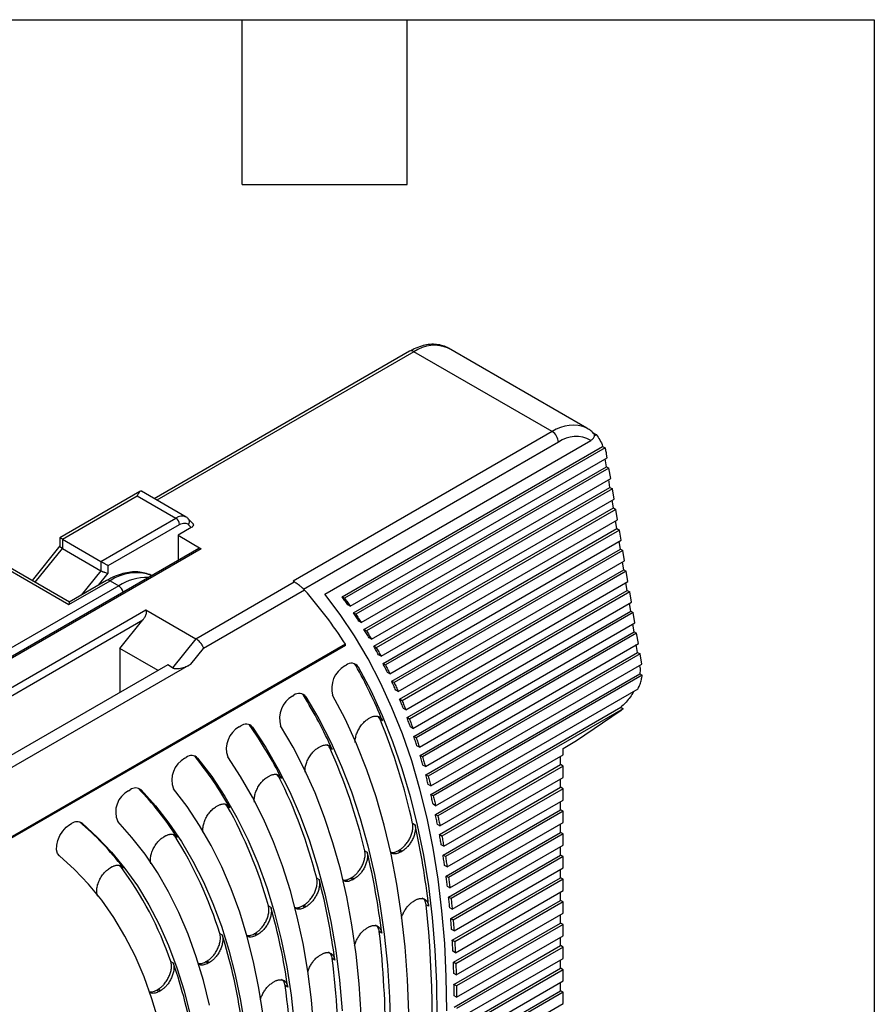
# Model space of a CAD drawing. Header units: millimetres. Extents: x 8 to 341, y 8 to 262.
# Tile 16 of 16: x 292 to 341, y 205 to 262. Entities that reach past the tile are written whole.
import ezdxf

# ---------------------------------------------------------------- set-up
doc = ezdxf.new("R2010")
doc.units = ezdxf.units.MM
doc.header["$LTSCALE"] = 1.25
doc.layers.add('TEXT', color=140, linetype='Continuous', lineweight=25)

msp = doc.modelspace()

# ---------------------------------------------------------------- linework, layer by layer
for p, q in [((324.712, 238.346), (316.721, 242.959)), ((314.472, 242.786), (299.726, 234.273)), ((314.722, 242.761), (299.872, 234.189)), ((322.712, 238.148), (314.722, 242.761)), ((322.712, 238.148), (307.741, 229.506)), ((325.026, 238.096), (325.238, 237.974)), ((325.151, 237.924), (325.238, 237.974)), ((323.065, 237.536), (308.337, 229.033)), ((309.571, 228.766), (324.931, 237.633)), ((310.572, 228.609), (325.622, 237.297)), ((325.764, 237.216), (310.714, 228.527)), ((325.622, 237.297), (325.764, 237.216)), ((311.046, 228.066), (325.888, 236.634)), ((325.846, 236.12), (325.771, 236.567)), ((325.888, 236.634), (325.851, 236.853)), ((311.225, 227.68), (325.846, 236.12)), ((325.987, 236.038), (311.367, 227.598)), ((325.846, 236.12), (325.987, 236.038)), ((326.087, 235.443), (325.987, 236.038)), ((311.678, 227.124), (326.087, 235.443)), ((311.837, 226.726), (326.045, 234.929)), ((326.045, 234.929), (325.971, 235.375)), ((326.045, 234.929), (326.187, 234.847)), ((298.895, 234.692), (294.269, 232.021)), ((294.415, 231.937), (298.743, 234.435)), ((298.743, 234.435), (300.97, 233.149)), ((301.57, 233.209), (298.986, 234.7)), ((326.187, 234.847), (311.978, 226.645)), ((326.287, 234.251), (326.187, 234.847)), ((312.269, 226.159), (326.287, 234.251)), ((312.408, 225.749), (326.245, 233.737)), ((326.245, 233.737), (326.17, 234.184)), ((326.245, 233.737), (326.386, 233.656)), ((326.386, 233.656), (312.549, 225.668)), ((326.486, 233.06), (326.386, 233.656)), ((296.643, 230.651), (300.97, 233.149)), ((297.067, 230.406), (301.182, 232.782)), ((301.861, 232.602), (301.098, 232.161)), ((301.955, 232.835), (301.708, 233.1)), ((312.82, 225.171), (326.486, 233.06)), ((326.444, 232.546), (326.37, 232.993)), ((294.269, 232.021), (294.269, 231.536)), ((301.098, 232.161), (302.441, 231.386)), ((301.098, 232.161), (301.098, 230.712)), ((312.94, 224.75), (326.444, 232.546)), ((326.586, 232.464), (313.082, 224.669)), ((326.444, 232.546), (326.586, 232.464)), ((326.686, 231.869), (326.586, 232.464)), ((294.827, 228.304), (289.386, 231.445)), ((294.277, 231.555), (292.666, 229.551)), ((294.415, 231.937), (294.415, 231.401)), ((294.415, 231.937), (296.643, 230.651)), ((313.334, 224.161), (326.686, 231.869)), ((326.644, 231.355), (326.569, 231.802)), ((302.291, 231.401), (270.049, 212.787)), ((302.441, 231.386), (270.136, 212.737)), ((289.136, 231.42), (294.793, 228.154)), ((292.846, 229.448), (294.415, 231.401)), ((294.415, 231.401), (296.643, 230.115)), ((313.436, 223.73), (326.644, 231.355)), ((326.785, 231.273), (313.578, 223.648)), ((326.644, 231.355), (326.785, 231.273)), ((326.885, 230.677), (326.785, 231.273)), ((296.643, 230.651), (296.643, 230.115)), ((297.067, 229.973), (297.067, 230.406)), ((313.812, 223.131), (326.885, 230.677)), ((326.843, 230.163), (326.769, 230.61)), ((296.643, 230.115), (295.507, 228.702)), ((296.511, 229.281), (297.067, 229.973)), ((313.896, 222.689), (326.843, 230.163)), ((326.985, 230.082), (314.037, 222.608)), ((326.843, 230.163), (326.985, 230.082)), ((327.085, 229.486), (326.985, 230.082)), ((297.668, 229.243), (269.572, 213.023)), ((294.793, 228.154), (297.173, 229.528)), ((296.973, 229.548), (294.817, 228.304)), ((297.173, 229.528), (297.668, 229.243)), ((302.127, 226.183), (307.811, 229.465)), ((307.811, 229.465), (307.741, 229.506)), ((314.254, 222.08), (327.085, 229.486)), ((327.043, 228.972), (326.968, 229.419)), ((308.407, 228.993), (302.575, 225.626)), ((310.714, 228.527), (310.572, 228.609)), ((314.321, 221.628), (327.043, 228.972)), ((327.184, 228.891), (314.463, 221.547)), ((327.043, 228.972), (327.184, 228.891)), ((327.284, 228.295), (327.184, 228.891)), ((311.046, 228.066), (310.904, 228.148)), ((314.663, 221.009), (327.284, 228.295)), ((327.242, 227.781), (327.168, 228.228)), ((271.552, 211.88), (299.228, 227.857)), ((299.228, 227.857), (302.127, 226.183)), ((311.367, 227.598), (311.225, 227.68)), ((314.713, 220.548), (327.242, 227.781)), ((327.384, 227.699), (314.855, 220.466)), ((327.242, 227.781), (327.384, 227.699)), ((327.484, 227.104), (327.384, 227.699)), ((271.626, 211.433), (299.072, 227.277)), ((297.739, 225.619), (299.072, 227.277)), ((311.678, 227.124), (311.536, 227.206)), ((315.038, 219.919), (327.484, 227.104)), ((327.442, 226.59), (327.367, 227.036)), ((311.978, 226.645), (311.837, 226.726)), ((315.072, 219.449), (327.442, 226.59)), ((327.583, 226.508), (315.214, 219.367)), ((327.442, 226.59), (327.583, 226.508)), ((327.683, 225.912), (327.583, 226.508)), ((310.763, 225.802), (260.433, 196.747)), ((310.768, 225.864), (260.595, 196.9)), ((302.127, 226.183), (300.779, 224.507)), ((312.269, 226.159), (312.127, 226.241)), ((315.381, 218.811), (327.683, 225.912)), ((327.641, 225.398), (327.567, 225.845)), ((297.739, 225.619), (297.739, 223.079)), ((299.939, 224.349), (297.739, 225.619)), ((301.84, 224.711), (302.575, 225.626)), ((312.549, 225.668), (312.408, 225.749)), ((312.82, 225.171), (312.679, 225.253)), ((315.399, 218.331), (327.641, 225.398)), ((327.783, 225.317), (315.541, 218.249)), ((327.641, 225.398), (327.783, 225.317)), ((327.882, 224.721), (327.783, 225.317)), ((300.497, 224.671), (290.244, 218.752)), ((301.84, 224.711), (291.234, 218.588)), ((300.779, 224.507), (300.497, 224.671)), ((310.726, 224.615), (310.804, 224.661)), ((311.362, 224.642), (311.503, 224.56)), ((313.082, 224.669), (312.94, 224.75)), ((315.693, 217.684), (327.882, 224.721)), ((327.791, 224.505), (327.766, 224.654)), ((313.334, 224.161), (313.193, 224.243)), ((315.695, 217.196), (327.768, 224.165)), ((327.91, 224.084), (315.837, 217.114)), ((327.768, 224.165), (327.91, 224.084)), ((327.791, 224.505), (327.791, 224.468)), ((313.578, 223.648), (313.436, 223.73)), ((307.709, 222.874), (307.789, 222.92)), ((308.335, 222.921), (308.476, 222.839)), ((313.812, 223.131), (313.67, 223.212)), ((315.973, 216.539), (327.673, 223.293)), ((314.037, 222.608), (313.896, 222.689)), ((314.254, 222.08), (314.113, 222.161)), ((315.961, 216.042), (326.675, 222.227)), ((326.816, 222.146), (316.102, 215.961)), ((324.114, 220.3), (326.641, 222.014)), ((326.675, 222.227), (326.816, 222.146)), ((312.102, 221.572), (312.178, 221.615)), ((312.762, 221.542), (312.658, 221.692)), ((312.762, 221.542), (312.903, 221.46)), ((314.463, 221.547), (314.321, 221.628)), ((304.636, 221.1), (304.718, 221.147)), ((305.249, 221.169), (305.391, 221.087)), ((314.663, 221.009), (314.521, 221.09)), ((314.855, 220.466), (314.713, 220.548)), ((323.336, 219.851), (324.114, 220.3)), ((309.206, 219.9), (309.282, 219.944)), ((309.859, 219.887), (310.001, 219.806)), ((315.038, 219.919), (314.897, 220.001)), ((323.336, 219.484), (323.336, 219.851)), ((301.489, 219.283), (301.573, 219.331)), ((302.087, 219.377), (302.048, 219.419)), ((302.087, 219.377), (302.229, 219.295)), ((315.214, 219.367), (315.072, 219.449)), ((316.224, 215.378), (323.336, 219.484)), ((323.195, 218.912), (323.195, 219.402)), ((315.381, 218.811), (315.24, 218.892)), ((316.196, 214.872), (323.195, 218.912)), ((323.336, 218.83), (316.338, 214.79)), ((323.336, 218.83), (323.195, 218.912)), ((323.336, 218.177), (323.336, 218.83)), ((306.277, 218.209), (306.354, 218.254)), ((306.922, 218.216), (306.828, 218.331)), ((306.922, 218.216), (307.063, 218.134)), ((315.541, 218.249), (315.399, 218.331)), ((316.444, 214.198), (323.336, 218.177)), ((323.195, 217.605), (323.195, 218.095)), ((298.243, 217.409), (298.33, 217.459)), ((298.821, 217.53), (298.804, 217.546)), ((298.821, 217.53), (298.962, 217.449)), ((315.693, 217.684), (315.551, 217.766)), ((316.402, 213.684), (323.195, 217.605)), ((323.336, 217.524), (316.543, 213.602)), ((323.336, 217.524), (323.195, 217.605)), ((323.336, 216.871), (323.336, 217.524)), ((315.837, 217.114), (315.695, 217.196)), ((316.635, 213.002), (323.336, 216.871)), ((323.195, 216.299), (323.195, 216.789)), ((303.305, 216.493), (303.384, 216.539)), ((303.94, 216.522), (303.856, 216.617)), ((303.94, 216.522), (304.082, 216.44)), ((315.973, 216.539), (315.832, 216.621)), ((316.579, 212.48), (323.195, 216.299)), ((323.336, 216.217), (316.72, 212.398)), ((323.336, 216.217), (323.195, 216.299)), ((323.336, 215.564), (323.336, 216.217)), ((295.439, 215.587), (295.549, 215.524)), ((314.644, 215.524), (314.786, 215.442)), ((315.961, 216.042), (316.102, 215.961)), ((316.798, 211.79), (323.336, 215.564)), ((294.855, 215.453), (294.947, 215.506)), ((316.224, 215.378), (316.082, 215.459)), ((316.727, 211.259), (323.195, 214.993)), ((323.195, 214.993), (323.195, 215.482)), ((323.336, 214.911), (323.195, 214.993)), ((300.278, 214.746), (300.359, 214.793)), ((300.901, 214.8), (300.829, 214.871)), ((300.901, 214.8), (301.042, 214.718)), ((316.338, 214.79), (316.196, 214.872)), ((323.336, 214.911), (316.868, 211.177)), ((323.336, 214.258), (323.336, 214.911)), ((311.881, 213.941), (312.022, 213.859)), ((313.814, 213.945), (313.886, 213.987)), ((313.955, 213.864), (313.814, 213.945)), ((314.028, 213.906), (313.886, 213.987)), ((314.028, 213.906), (313.955, 213.864)), ((316.444, 214.198), (316.303, 214.28)), ((316.931, 210.56), (323.336, 214.258)), ((323.195, 213.686), (323.195, 214.176)), ((316.543, 213.602), (316.402, 213.684)), ((316.846, 210.021), (323.195, 213.686)), ((323.336, 213.604), (316.987, 209.939)), ((323.336, 213.604), (323.195, 213.686)), ((323.336, 212.951), (323.336, 213.604)), ((297.177, 212.956), (297.259, 213.003)), ((297.782, 213.037), (297.73, 213.083)), ((297.782, 213.037), (297.924, 212.956)), ((316.635, 213.002), (316.494, 213.084)), ((317.037, 209.315), (323.336, 212.951)), ((323.195, 212.38), (323.195, 212.87)), ((309.105, 212.354), (309.247, 212.272)), ((311.052, 212.351), (311.125, 212.393)), ((311.194, 212.27), (311.052, 212.351)), ((311.267, 212.312), (311.125, 212.393)), ((311.267, 212.312), (311.194, 212.27)), ((316.72, 212.398), (316.579, 212.48)), ((316.937, 208.767), (323.195, 212.38)), ((323.336, 212.298), (317.079, 208.686)), ((323.336, 212.298), (323.195, 212.38)), ((323.336, 211.645), (323.336, 212.298)), ((316.798, 211.79), (316.656, 211.871)), ((317.114, 208.053), (323.336, 211.645)), ((323.195, 211.073), (323.195, 211.563)), ((314.728, 211.044), (314.799, 211.085)), ((316.868, 211.177), (316.727, 211.259)), ((317, 207.497), (323.195, 211.073)), ((323.336, 210.991), (317.142, 207.415)), ((323.336, 210.991), (323.195, 211.073)), ((323.336, 210.338), (323.336, 210.991)), ((306.316, 210.761), (306.457, 210.679)), ((308.28, 210.751), (308.353, 210.793)), ((308.421, 210.669), (308.28, 210.751)), ((308.495, 210.711), (308.353, 210.793)), ((308.495, 210.711), (308.421, 210.669)), ((315.571, 210.743), (315.43, 210.825)), ((316.931, 210.56), (316.79, 210.642)), ((316.987, 209.939), (316.846, 210.021)), ((317.163, 206.774), (323.336, 210.338)), ((323.195, 209.767), (323.195, 210.257)), ((312.019, 209.48), (312.09, 209.521)), ((312.861, 209.186), (312.72, 209.268)), ((317.037, 209.315), (316.895, 209.396)), ((317.035, 206.211), (323.195, 209.767)), ((323.336, 209.685), (317.176, 206.129)), ((323.336, 209.685), (323.195, 209.767)), ((323.336, 209.032), (323.336, 209.685)), ((303.508, 209.16), (303.65, 209.078)), ((305.494, 209.143), (305.568, 209.185)), ((305.636, 209.061), (305.494, 209.143)), ((305.709, 209.103), (305.568, 209.185)), ((305.709, 209.103), (305.636, 209.061)), ((317.079, 208.686), (316.937, 208.767)), ((317.183, 205.48), (323.336, 209.032)), ((323.195, 208.46), (323.195, 208.95)), ((317.114, 208.053), (316.972, 208.134)), ((317.042, 204.908), (323.195, 208.46)), ((323.336, 208.379), (317.183, 204.827)), ((323.336, 208.379), (323.195, 208.46)), ((323.336, 207.725), (323.336, 208.379)), ((302.691, 207.525), (302.765, 207.567)), ((302.907, 207.486), (302.765, 207.567)), ((309.307, 207.914), (309.378, 207.955)), ((310.148, 207.628), (310.007, 207.71)), ((317.176, 204.169), (323.336, 207.725)), ((323.195, 207.154), (323.195, 207.644)), ((300.677, 207.549), (300.819, 207.467)), ((302.833, 207.443), (302.691, 207.525)), ((302.907, 207.486), (302.833, 207.443)), ((317.142, 207.415), (317, 207.497)), ((317.021, 203.59), (323.195, 207.154)), ((323.336, 207.072), (317.163, 203.508)), ((323.336, 207.072), (323.195, 207.154)), ((323.336, 206.419), (323.336, 207.072)), ((317.163, 206.774), (317.021, 206.856)), ((299.866, 205.894), (299.941, 205.937)), ((299.866, 205.894), (300.008, 205.812)), ((300.082, 205.855), (299.941, 205.937)), ((300.082, 205.855), (300.008, 205.812)), ((306.591, 206.346), (306.662, 206.388)), ((307.431, 206.069), (307.29, 206.15)), ((317.176, 206.129), (317.035, 206.211)), ((317.142, 202.843), (323.336, 206.419)), ((323.195, 205.847), (323.195, 206.337)), ((316.972, 202.255), (323.195, 205.847)), ((317.183, 205.48), (317.042, 205.562)), ((323.336, 205.766), (317.114, 202.173)), ((323.336, 205.766), (323.195, 205.847)), ((323.336, 205.112), (323.336, 205.766)), ((317.079, 201.5), (323.336, 205.112))]:
    msp.add_line(p, q)
at = {"flags": 128}
for points in [[(316.619, 204.698), (316.59, 206.66), (316.497, 208.583), (316.339, 210.462), (316.117, 212.296), (315.831, 214.082), (315.48, 215.817), (315.067, 217.499), (314.591, 219.125), (314.052, 220.693), (313.453, 222.202), (312.793, 223.647), (312.074, 225.028), (311.296, 226.343), (310.462, 227.59), (309.571, 228.766)], [(311.362, 224.642), (311.307, 224.719), (311.279, 224.748)], [(311.503, 224.56), (312.224, 223.19), (312.885, 221.755), (313.486, 220.257), (314.025, 218.698), (314.502, 217.082), (314.916, 215.409), (315.267, 213.682), (315.554, 211.905), (315.776, 210.079), (315.933, 208.207), (316.026, 206.292), (316.053, 204.338)], [(308.335, 222.921), (308.279, 222.992), (308.264, 223.007)], [(314.418, 204.574), (314.349, 206.501), (314.213, 208.385), (314.01, 210.223), (313.74, 212.01), (313.404, 213.746), (313.001, 215.427), (312.534, 217.05), (312.002, 218.613), (311.406, 220.114), (310.748, 221.55), (310.027, 222.918)], [(308.476, 222.839), (309.224, 221.561), (309.912, 220.217), (310.54, 218.808), (311.107, 217.336), (311.613, 215.805), (312.055, 214.215), (312.434, 212.57), (312.75, 210.872), (313, 209.125), (313.186, 207.329), (313.307, 205.49), (313.362, 203.608)], [(305.249, 221.169), (305.193, 221.234), (305.192, 221.234)], [(305.391, 221.087), (306.169, 219.908), (306.888, 218.66), (307.548, 217.345), (308.147, 215.965), (308.685, 214.522), (309.16, 213.02), (309.571, 211.46), (309.919, 209.845), (310.201, 208.178), (310.419, 206.461), (310.571, 204.698)], [(311.682, 204.476), (311.565, 206.245), (311.385, 207.972), (311.143, 209.653), (310.839, 211.285), (310.473, 212.867), (310.046, 214.396), (309.558, 215.868), (309.012, 217.283), (308.406, 218.638), (307.742, 219.93), (307.022, 221.158)], [(302.229, 219.295), (303.042, 218.223), (303.798, 217.078), (304.495, 215.864), (305.132, 214.582), (305.707, 213.234), (306.219, 211.824), (306.668, 210.353), (307.052, 208.824), (307.372, 207.241), (307.625, 205.605), (307.813, 203.92)], [(308.947, 203.647), (308.801, 205.339), (308.591, 206.985), (308.318, 208.584), (307.984, 210.133), (307.588, 211.629), (307.131, 213.07), (306.614, 214.453), (306.037, 215.776), (305.403, 217.036), (304.711, 218.233), (303.963, 219.362)], [(298.962, 217.449), (299.791, 216.527), (300.567, 215.534), (301.288, 214.472), (301.953, 213.344), (302.561, 212.15), (303.11, 210.894), (303.6, 209.577), (304.03, 208.203), (304.398, 206.773), (304.704, 205.291), (304.948, 203.758)], [(306.011, 204.439), (305.768, 206.003), (305.461, 207.517), (305.092, 208.978), (304.661, 210.384), (304.169, 211.732), (303.618, 213.02), (303.008, 214.245), (302.339, 215.405), (301.614, 216.498), (300.834, 217.522)], [(295.549, 215.524), (296.429, 214.731), (297.256, 213.863), (298.029, 212.921), (298.747, 211.908), (299.407, 210.825), (300.009, 209.675), (300.551, 208.46), (301.031, 207.182), (301.45, 205.846), (301.805, 204.452)], [(302.905, 205.027), (302.558, 206.451), (302.149, 207.82), (301.677, 209.13), (301.145, 210.379), (300.553, 211.564), (299.902, 212.683), (299.194, 213.734), (298.43, 214.714), (297.611, 215.622)], [(294.254, 213.638), (294.141, 213.788), (294.083, 213.999), (294.087, 214.254), (294.152, 214.533), (294.273, 214.814), (294.439, 215.074), (294.639, 215.293), (294.855, 215.453)], [(299.986, 204.064), (299.591, 205.392), (299.133, 206.66), (298.612, 207.866), (298.031, 209.006), (297.389, 210.077), (296.689, 211.079), (295.932, 212.007), (295.12, 212.861), (294.254, 213.638)]]:
    msp.add_lwpolyline(points, dxfattribs=at)
for centre, radius, start, end in [((315.897, 241.083), 2.049, 66.2844, 125.0261), ((314.575, 242.557), 0.251, 54.3824, 114.3071), ((323.886, 236.476), 2.043, 65.7934, 125.0648), ((322.298, 237.501), 0.768, 2.6055, 57.3945), ((324.071, 236.182), 1.686, 59.3469, 126.6104), ((301.319, 232.682), 0.583, 64.5493, 126.7765), ((300.722, 232.761), 0.461, 2.6055, 57.3945), ((301.5, 232.939), 0.263, 320.2492, 37.8072), ((298.653, 227.445), 2.555, 68.9547, 125.3948), ((297.056, 229.365), 0.201, 54.3824, 114.3071), ((299.317, 226.641), 3.08, 88.8134, 122.361), ((297.334, 228.721), 0.62, 15.1985, 57.3038), ((289.884, 212.56), 24.762, 32.4991, 41.5766), ((311.109, 224.297), 0.474, 33.7219, 129.9818), ((285.157, 209.985), 30.025, 22.4699, 29.221), ((311.462, 223.32), 1.49, 119.6186, 195.641), ((308.094, 222.552), 0.478, 36.9252, 129.6564), ((285.436, 208.674), 26.969, 24.3784, 31.8884), ((308.428, 221.59), 1.471, 119.247, 197.1209), ((305.024, 220.772), 0.484, 40.638, 129.2356), ((279.061, 207.694), 36.435, 12.4093, 22.3379), ((305.333, 219.831), 1.448, 118.7829, 198.8793), ((285.605, 207.367), 24.008, 26.6444, 35.0894), ((279.689, 206.313), 33.083, 13.3304, 24.2237), ((302.16, 218.031), 1.42, 118.1895, 201.0082), ((301.881, 218.947), 0.492, 44.9903, 128.6904), ((285.633, 206.054), 21.171, 29.3785, 38.9966), ((280.268, 204.949), 29.773, 14.4004, 26.4605), ((298.881, 216.178), 1.386, 117.4077, 203.6487), ((298.64, 217.062), 0.504, 50.1602, 127.9824), ((285.484, 204.714), 18.496, 32.7415, 43.8609), ((280.783, 203.603), 26.517, 15.6592, 29.1563), ((295.261, 215.091), 0.521, 56.4005, 127.0622), ((285.107, 203.306), 16.043, 36.9761, 50.0572), ((270.855, 205.686), 45.001, 6.4528, 12.5213), ((281.217, 202.275), 23.331, 17.1627, 32.4673), ((271.688, 204.204), 41.474, 6.8989, 13.4623), ((281.541, 200.963), 20.238, 18.992, 36.6285), ((272.509, 202.732), 37.957, 7.4114, 14.5575), ((273.315, 201.27), 34.452, 8.0062, 15.8485), ((256.292, 204.467), 59.479, 353.86442, 6.13558), ((257.195, 202.903), 55.888, 353.4611, 6.5389), ((274.101, 199.822), 30.965, 8.7049, 17.3932), ((258.1, 201.337), 52.297, 353.0008, 6.9992), ((274.86, 198.389), 27.5, 9.5375, 19.2751), ((259.006, 199.768), 48.704, 352.4704, 7.5296)]:
    msp.add_arc(centre, radius, start, end)
msp.add_ellipse((259.187, 185.732), major_axis=(50.721, 43.48), ratio=0.218443, start_param=6.065968, end_param=6.069079)
for points, knots in [([(316.732, 242.944), (316.704, 242.963), (316.575, 243.052), (316.306, 243.139), (315.939, 243.2), (315.549, 243.183), (315.145, 243.094), (314.783, 242.956), (314.559, 242.833), (314.472, 242.786)], [0, 0, 0, 0, 0.045776, 0.209663, 0.373211, 0.53965, 0.711155, 0.887807, 1, 1, 1, 1]), ([(325.113, 238.024), (325.059, 238.08), (324.942, 238.2), (324.799, 238.285), (324.722, 238.331)], [0, 0, 0, 0, 0.4596448, 1, 1, 1, 1]), ([(324.931, 237.633), (324.998, 237.672), (325.053, 237.716), (325.132, 237.815), (325.155, 237.869), (325.151, 237.924)], [0, 0, 0, 0, 0.5, 0.5, 1, 1, 1, 1]), ([(325.151, 237.924), (325.147, 237.954), (325.142, 237.996), (325.102, 238.03), (325.091, 238.04)], [0, 0, 0, 0, 0.715983, 1, 1, 1, 1]), ([(325.851, 236.853), (325.843, 236.895), (325.828, 236.979), (325.799, 237.1), (325.775, 237.177), (325.764, 237.216)], [0, 0, 0, 0, 0.333438, 0.666562, 1, 1, 1, 1]), ([(299.008, 234.68), (298.998, 234.688), (298.945, 234.729), (298.884, 234.693), (298.809, 234.6), (298.765, 234.49), (298.743, 234.435)], [0, 0, 0, 0, 0.077811, 0.406585, 0.702338, 1, 1, 1, 1]), ([(301.708, 233.1), (301.67, 233.14), (301.629, 233.184), (301.574, 233.205), (301.569, 233.206)], [0, 0, 0, 0, 0.912812, 1, 1, 1, 1]), ([(301.182, 232.782), (301.284, 232.84), (301.385, 232.87), (301.565, 232.867), (301.643, 232.833), (301.702, 232.771)], [0, 0, 0, 0, 0.5, 0.5, 1, 1, 1, 1]), ([(301.95, 232.839), (301.958, 232.829), (301.975, 232.808), (301.984, 232.772), (301.98, 232.722), (301.947, 232.66), (301.89, 232.621), (301.861, 232.602)], [0, 0, 0, 0, 0.1243963, 0.2676139, 0.4171483, 0.701166, 1, 1, 1, 1]), ([(294.415, 231.937), (294.403, 231.944), (294.378, 231.958), (294.347, 231.976), (294.319, 231.992), (294.297, 232.005), (294.281, 232.014), (294.271, 232.02), (294.27, 232.021), (294.269, 232.021)], [0, 0, 0, 0, 0.125786, 0.255167, 0.389553, 0.530205, 0.678224, 0.834555, 1, 1, 1, 1]), ([(294.415, 231.401), (294.401, 231.409), (294.373, 231.426), (294.337, 231.451), (294.308, 231.475), (294.286, 231.498), (294.272, 231.519), (294.27, 231.53), (294.269, 231.536)], [0, 0, 0, 0, 0.1546488, 0.3131096, 0.4761781, 0.6445848, 0.818993, 1, 1, 1, 1]), ([(296.643, 230.651), (296.654, 230.645), (296.677, 230.632), (296.717, 230.609), (296.761, 230.583), (296.808, 230.556), (296.86, 230.526), (296.917, 230.493), (296.97, 230.462), (297.023, 230.432), (297.051, 230.416), (297.067, 230.406)], [0, 0, 0, 0, 0.078905, 0.161456, 0.249272, 0.343701, 0.445831, 0.573909, 0.723985, 0.838145, 1, 1, 1, 1]), ([(296.643, 230.115), (296.654, 230.109), (296.677, 230.096), (296.716, 230.077), (296.76, 230.058), (296.807, 230.039), (296.873, 230.016), (296.969, 229.987), (297.031, 229.978), (297.067, 229.973)], [0, 0, 0, 0, 0.088964, 0.180666, 0.275747, 0.374783, 0.478286, 0.693835, 1, 1, 1, 1]), ([(299.569, 229.829), (299.563, 229.833), (299.445, 229.907), (299.18, 229.985), (298.782, 230.054), (298.357, 230.042), (297.914, 229.958), (297.449, 229.802), (297.135, 229.634), (296.973, 229.548)], [0, 0, 0, 0, 0.009162, 0.168137, 0.327254, 0.488595, 0.653294, 0.821169, 1, 1, 1, 1]), ([(308.407, 228.993), (308.395, 229.007), (308.371, 229.032), (308.333, 229.069), (308.288, 229.112), (308.23, 229.163), (308.15, 229.23), (308.063, 229.297), (307.972, 229.363), (307.886, 229.421), (307.836, 229.45), (307.811, 229.465)], [0, 0, 0, 0, 0.105623, 0.189132, 0.250518, 0.383053, 0.499941, 0.6377, 0.765861, 0.885993, 1, 1, 1, 1]), ([(294.821, 228.298), (294.819, 228.299), (294.81, 228.301), (294.802, 228.239), (294.795, 228.176), (294.793, 228.155), (294.793, 228.154)], [0, 0, 0, 0, 0.170991, 0.755452, 0.989961, 1, 1, 1, 1]), ([(299.072, 227.277), (299.09, 227.301), (299.123, 227.343), (299.163, 227.403), (299.203, 227.471), (299.241, 227.547), (299.272, 227.634), (299.286, 227.711), (299.283, 227.776), (299.265, 227.827), (299.24, 227.847), (299.228, 227.857)], [0, 0, 0, 0, 0.126168, 0.228271, 0.306314, 0.468489, 0.602148, 0.726854, 0.831998, 0.921133, 1, 1, 1, 1]), ([(302.575, 225.626), (302.57, 225.643), (302.56, 225.676), (302.537, 225.728), (302.512, 225.777), (302.485, 225.822), (302.457, 225.864), (302.431, 225.901), (302.385, 225.96), (302.315, 226.038), (302.219, 226.124), (302.157, 226.164), (302.127, 226.183)], [0, 0, 0, 0, 0.092564, 0.178369, 0.257416, 0.329709, 0.395253, 0.454054, 0.506124, 0.677834, 0.842246, 1, 1, 1, 1]), ([(300.779, 224.507), (300.791, 224.501), (300.815, 224.489), (300.858, 224.476), (300.906, 224.466), (300.983, 224.458), (301.096, 224.46), (301.304, 224.49), (301.501, 224.551), (301.697, 224.634), (301.787, 224.683), (301.84, 224.711)], [0, 0, 0, 0, 0.038732, 0.078701, 0.12082, 0.165872, 0.271197, 0.398681, 0.693816, 0.819825, 1, 1, 1, 1]), ([(327.673, 223.293), (327.692, 223.338), (327.731, 223.426), (327.781, 223.559), (327.824, 223.692), (327.86, 223.823), (327.889, 223.954), (327.903, 224.04), (327.91, 224.084)], [0, 0, 0, 0, 0.1681632, 0.3345334, 0.5, 0.6654666, 0.8318368, 1, 1, 1, 1]), ([(327.41, 223.142), (327.394, 223.11), (327.322, 222.968), (327.159, 222.735), (326.929, 222.453), (326.759, 222.303), (326.675, 222.227)], [0, 0, 0, 0, 0.088107, 0.392071, 0.696036, 1, 1, 1, 1]), ([(311.33, 220.193), (311.328, 220.238), (311.323, 220.354), (311.367, 220.567), (311.453, 220.812), (311.579, 221.049), (311.735, 221.264), (311.913, 221.447), (312.039, 221.53), (312.102, 221.572)], [0, 0, 0, 0, 0.095858, 0.246548, 0.397239, 0.547929, 0.698619, 0.84931, 1, 1, 1, 1]), ([(312.178, 221.615), (312.203, 221.629), (312.254, 221.657), (312.329, 221.687), (312.417, 221.713), (312.515, 221.725), (312.619, 221.716), (312.713, 221.683), (312.792, 221.628), (312.857, 221.555), (312.888, 221.492), (312.903, 221.46)], [0, 0, 0, 0, 0.0814838, 0.1626655, 0.2443289, 0.3719891, 0.5000586, 0.6277188, 0.7557884, 0.8777933, 1, 1, 1, 1]), ([(308.435, 218.485), (308.432, 218.536), (308.424, 218.658), (308.467, 218.879), (308.552, 219.127), (308.678, 219.369), (308.835, 219.587), (309.015, 219.774), (309.142, 219.858), (309.206, 219.9)], [0, 0, 0, 0, 0.107203, 0.256003, 0.404802, 0.553602, 0.702401, 0.851201, 1, 1, 1, 1]), ([(309.282, 219.944), (309.307, 219.958), (309.357, 219.985), (309.431, 220.015), (309.517, 220.04), (309.613, 220.054), (309.715, 220.046), (309.808, 220.016), (309.887, 219.965), (309.953, 219.896), (309.985, 219.836), (310.001, 219.806)], [0, 0, 0, 0, 0.081557, 0.162829, 0.244571, 0.372103, 0.500056, 0.627589, 0.755542, 0.877667, 1, 1, 1, 1]), ([(309.859, 219.887), (309.826, 219.95), (309.783, 220.033), (309.705, 220.063), (309.686, 220.071)], [0, 0, 0, 0, 0.752278, 1, 1, 1, 1]), ([(305.509, 216.753), (305.504, 216.811), (305.492, 216.939), (305.532, 217.17), (305.616, 217.422), (305.742, 217.667), (305.901, 217.89), (306.083, 218.081), (306.212, 218.166), (306.277, 218.209)], [0, 0, 0, 0, 0.119257, 0.266048, 0.412838, 0.559629, 0.706419, 0.85321, 1, 1, 1, 1]), ([(306.354, 218.254), (306.378, 218.267), (306.427, 218.293), (306.499, 218.323), (306.583, 218.348), (306.678, 218.363), (306.778, 218.357), (306.869, 218.331), (306.948, 218.283), (307.014, 218.219), (307.047, 218.162), (307.063, 218.134)], [0, 0, 0, 0, 0.081639, 0.163013, 0.244842, 0.37224, 0.500054, 0.627452, 0.755265, 0.877526, 1, 1, 1, 1]), ([(302.542, 214.991), (302.534, 215.056), (302.518, 215.191), (302.555, 215.433), (302.637, 215.689), (302.763, 215.94), (302.923, 216.168), (303.108, 216.363), (303.239, 216.45), (303.305, 216.493)], [0, 0, 0, 0, 0.132684, 0.277237, 0.421789, 0.566342, 0.710895, 0.855447, 1, 1, 1, 1]), ([(303.384, 216.539), (303.408, 216.552), (303.455, 216.578), (303.525, 216.607), (303.607, 216.632), (303.698, 216.647), (303.796, 216.644), (303.886, 216.621), (303.964, 216.578), (304.031, 216.519), (304.065, 216.467), (304.082, 216.44)], [0, 0, 0, 0, 0.081731, 0.163221, 0.24515, 0.372385, 0.500051, 0.627286, 0.754952, 0.877365, 1, 1, 1, 1]), ([(313.886, 213.987), (313.91, 214.002), (313.956, 214.03), (314.026, 214.081), (314.093, 214.138), (314.16, 214.201), (314.256, 214.304), (314.376, 214.46), (314.499, 214.675), (314.593, 214.901), (314.645, 215.101), (314.665, 215.268), (314.666, 215.403), (314.652, 215.483), (314.644, 215.524)], [0, 0, 0, 0, 0.050417, 0.100243, 0.149884, 0.199752, 0.250255, 0.375026, 0.500071, 0.624841, 0.749886, 0.833516, 0.916251, 1, 1, 1, 1]), ([(314.786, 215.442), (314.791, 215.418), (314.8, 215.371), (314.806, 215.294), (314.806, 215.214), (314.8, 215.13), (314.781, 215), (314.735, 214.819), (314.641, 214.594), (314.517, 214.378), (314.384, 214.206), (314.258, 214.075), (314.144, 213.979), (314.067, 213.93), (314.028, 213.906)], [0, 0, 0, 0, 0.050417, 0.100243, 0.149884, 0.199752, 0.250255, 0.375026, 0.500071, 0.624841, 0.749886, 0.833516, 0.916251, 1, 1, 1, 1]), ([(299.531, 213.179), (299.528, 213.185), (299.5, 213.249), (299.495, 213.414), (299.521, 213.659), (299.602, 213.921), (299.727, 214.178), (299.889, 214.412), (300.077, 214.612), (300.211, 214.702), (300.278, 214.746)], [0, 0, 0, 0, 0.015136, 0.155831, 0.296526, 0.437221, 0.577916, 0.71861, 0.859305, 1, 1, 1, 1]), ([(300.359, 214.793), (300.382, 214.805), (300.429, 214.831), (300.498, 214.86), (300.565, 214.881), (300.631, 214.895), (300.695, 214.9), (300.777, 214.896), (300.872, 214.873), (300.97, 214.814), (301.018, 214.75), (301.042, 214.718)], [0, 0, 0, 0, 0.084446, 0.167559, 0.25001, 0.332486, 0.415673, 0.500241, 0.667645, 0.8324, 1, 1, 1, 1]), ([(311.125, 212.393), (311.149, 212.408), (311.196, 212.436), (311.266, 212.488), (311.334, 212.545), (311.401, 212.609), (311.498, 212.714), (311.618, 212.871), (311.742, 213.088), (311.836, 213.316), (311.886, 213.518), (311.904, 213.686), (311.904, 213.821), (311.888, 213.901), (311.881, 213.941)], [0, 0, 0, 0, 0.050426, 0.100249, 0.149883, 0.199749, 0.250259, 0.37503, 0.500072, 0.624842, 0.749884, 0.833521, 0.916245, 1, 1, 1, 1]), ([(312.022, 213.859), (312.027, 213.836), (312.037, 213.788), (312.044, 213.712), (312.045, 213.631), (312.04, 213.547), (312.022, 213.416), (311.977, 213.235), (311.884, 213.007), (311.76, 212.789), (311.626, 212.615), (311.499, 212.483), (311.384, 212.385), (311.306, 212.336), (311.267, 212.312)], [0, 0, 0, 0, 0.050426, 0.100249, 0.149883, 0.199749, 0.250259, 0.37503, 0.500072, 0.624842, 0.749884, 0.833521, 0.916245, 1, 1, 1, 1]), ([(313.359, 213.86), (313.423, 213.848), (313.561, 213.823), (313.726, 213.903), (313.814, 213.945)], [0, 0, 0, 0, 0.465425, 1, 1, 1, 1]), ([(313.955, 213.864), (313.869, 213.825), (313.696, 213.747), (313.505, 213.746), (313.431, 213.806), (313.412, 213.821)], [0, 0, 0, 0, 0.428461, 0.856922, 1, 1, 1, 1]), ([(296.47, 211.294), (296.455, 211.32), (296.411, 211.4), (296.391, 211.588), (296.413, 211.838), (296.49, 212.106), (296.615, 212.37), (296.779, 212.611), (296.971, 212.818), (297.108, 212.91), (297.177, 212.956)], [0, 0, 0, 0, 0.064274, 0.197949, 0.331624, 0.4653, 0.598975, 0.73265, 0.866325, 1, 1, 1, 1]), ([(297.259, 213.003), (297.282, 213.016), (297.326, 213.04), (297.392, 213.068), (297.457, 213.09), (297.52, 213.103), (297.581, 213.11), (297.661, 213.109), (297.753, 213.09), (297.85, 213.04), (297.899, 212.984), (297.924, 212.956)], [0, 0, 0, 0, 0.084337, 0.167464, 0.249994, 0.332549, 0.415754, 0.500219, 0.667542, 0.832471, 1, 1, 1, 1]), ([(308.353, 210.793), (308.377, 210.808), (308.424, 210.836), (308.495, 210.889), (308.564, 210.947), (308.631, 211.012), (308.729, 211.117), (308.85, 211.276), (308.974, 211.497), (309.067, 211.727), (309.116, 211.93), (309.133, 212.098), (309.131, 212.235), (309.114, 212.314), (309.105, 212.354)], [0, 0, 0, 0, 0.050435, 0.100255, 0.149883, 0.199745, 0.250264, 0.375034, 0.500073, 0.624843, 0.749882, 0.833527, 0.916239, 1, 1, 1, 1]), ([(309.247, 212.272), (309.252, 212.249), (309.263, 212.201), (309.271, 212.125), (309.274, 212.044), (309.269, 211.96), (309.252, 211.828), (309.209, 211.645), (309.116, 211.415), (308.992, 211.195), (308.857, 211.018), (308.729, 210.885), (308.613, 210.786), (308.534, 210.736), (308.495, 210.711)], [0, 0, 0, 0, 0.0504352, 0.1002552, 0.1498828, 0.1997453, 0.2502642, 0.3750342, 0.5000731, 0.6248433, 0.7498823, 0.8335265, 0.9162391, 1, 1, 1, 1]), ([(310.588, 212.265), (310.656, 212.253), (310.797, 212.229), (310.965, 212.309), (311.052, 212.351)], [0, 0, 0, 0, 0.481353, 1, 1, 1, 1]), ([(311.194, 212.27), (311.108, 212.231), (310.937, 212.153), (310.747, 212.152), (310.671, 212.211), (310.651, 212.227)], [0, 0, 0, 0, 0.423667, 0.847335, 1, 1, 1, 1]), ([(314.004, 210.043), (314.018, 210.094), (314.052, 210.214), (314.141, 210.406), (314.263, 210.606), (314.406, 210.784), (314.563, 210.937), (314.673, 211.008), (314.728, 211.044)], [0, 0, 0, 0, 0.124456, 0.299565, 0.474673, 0.649782, 0.824891, 1, 1, 1, 1]), ([(314.799, 211.085), (314.822, 211.097), (314.867, 211.122), (314.935, 211.151), (315.001, 211.172), (315.09, 211.191), (315.199, 211.194), (315.317, 211.163), (315.417, 211.098), (315.494, 211.002), (315.548, 210.884), (315.563, 210.79), (315.571, 210.743)], [0, 0, 0, 0, 0.060603, 0.120783, 0.181006, 0.241737, 0.370757, 0.500113, 0.629133, 0.758489, 0.879159, 1, 1, 1, 1]), ([(315.43, 210.825), (315.41, 210.921), (315.374, 211.097), (315.256, 211.177), (315.202, 211.213)], [0, 0, 0, 0, 0.546275, 1, 1, 1, 1]), ([(305.568, 209.185), (305.592, 209.2), (305.64, 209.229), (305.711, 209.282), (305.781, 209.341), (305.849, 209.407), (305.947, 209.514), (306.069, 209.675), (306.194, 209.898), (306.286, 210.131), (306.333, 210.336), (306.348, 210.506), (306.344, 210.642), (306.325, 210.721), (306.316, 210.761)], [0, 0, 0, 0, 0.050446, 0.100263, 0.149882, 0.199741, 0.25027, 0.37504, 0.500075, 0.624844, 0.74988, 0.833533, 0.916232, 1, 1, 1, 1]), ([(306.457, 210.679), (306.463, 210.655), (306.475, 210.609), (306.485, 210.532), (306.488, 210.451), (306.485, 210.367), (306.47, 210.235), (306.427, 210.05), (306.335, 209.817), (306.211, 209.594), (306.075, 209.415), (305.946, 209.279), (305.829, 209.179), (305.749, 209.129), (305.709, 209.103)], [0, 0, 0, 0, 0.0504462, 0.100263, 0.1498823, 0.199741, 0.25027, 0.3750396, 0.5000748, 0.6248445, 0.7498798, 0.8335328, 0.9162316, 1, 1, 1, 1]), ([(307.827, 210.663), (307.892, 210.652), (308.03, 210.63), (308.194, 210.709), (308.28, 210.751)], [0, 0, 0, 0, 0.474694, 1, 1, 1, 1]), ([(308.421, 210.669), (308.337, 210.631), (308.168, 210.554), (307.978, 210.551), (307.9, 210.61), (307.879, 210.627)], [0, 0, 0, 0, 0.418182, 0.836364, 1, 1, 1, 1]), ([(311.298, 208.492), (311.311, 208.536), (311.343, 208.651), (311.43, 208.838), (311.552, 209.039), (311.695, 209.219), (311.853, 209.373), (311.964, 209.444), (312.019, 209.48)], [0, 0, 0, 0, 0.111378, 0.289102, 0.466827, 0.644551, 0.822276, 1, 1, 1, 1]), ([(312.09, 209.521), (312.113, 209.533), (312.158, 209.558), (312.225, 209.586), (312.291, 209.608), (312.38, 209.627), (312.488, 209.631), (312.606, 209.6), (312.706, 209.536), (312.782, 209.442), (312.837, 209.326), (312.853, 209.233), (312.861, 209.186)], [0, 0, 0, 0, 0.0606239, 0.1208299, 0.1810793, 0.2418319, 0.3708031, 0.5001118, 0.6290828, 0.7583914, 0.8791096, 1, 1, 1, 1]), ([(312.72, 209.268), (312.7, 209.363), (312.662, 209.536), (312.546, 209.613), (312.493, 209.648)], [0, 0, 0, 0, 0.549941, 1, 1, 1, 1]), ([(302.765, 207.567), (302.79, 207.582), (302.838, 207.612), (302.91, 207.665), (302.981, 207.725), (303.05, 207.792), (303.149, 207.901), (303.272, 208.065), (303.397, 208.292), (303.488, 208.528), (303.533, 208.735), (303.546, 208.905), (303.539, 209.042), (303.519, 209.12), (303.508, 209.16)], [0, 0, 0, 0, 0.050459, 0.100272, 0.149882, 0.199736, 0.250277, 0.375046, 0.500077, 0.624846, 0.749877, 0.83354, 0.916223, 1, 1, 1, 1]), ([(303.65, 209.078), (303.656, 209.055), (303.67, 209.008), (303.681, 208.932), (303.686, 208.851), (303.684, 208.766), (303.67, 208.633), (303.63, 208.447), (303.538, 208.211), (303.414, 207.984), (303.277, 207.802), (303.146, 207.664), (303.028, 207.562), (302.947, 207.511), (302.907, 207.486)], [0, 0, 0, 0, 0.050459, 0.100272, 0.149882, 0.199736, 0.250277, 0.375046, 0.500077, 0.624846, 0.749877, 0.83354, 0.916223, 1, 1, 1, 1]), ([(305.055, 209.053), (305.117, 209.044), (305.251, 209.024), (305.41, 209.101), (305.494, 209.143)], [0, 0, 0, 0, 0.464749, 1, 1, 1, 1]), ([(305.636, 209.061), (305.552, 209.023), (305.386, 208.946), (305.196, 208.943), (305.117, 209.001), (305.093, 209.019)], [0, 0, 0, 0, 0.411842, 0.823684, 1, 1, 1, 1]), ([(308.593, 206.948), (308.603, 206.983), (308.632, 207.09), (308.716, 207.268), (308.837, 207.47), (308.982, 207.651), (309.14, 207.806), (309.251, 207.878), (309.307, 207.914)], [0, 0, 0, 0, 0.089622, 0.271698, 0.453773, 0.635849, 0.817924, 1, 1, 1, 1]), ([(309.378, 207.955), (309.401, 207.968), (309.445, 207.992), (309.512, 208.02), (309.578, 208.042), (309.666, 208.061), (309.774, 208.065), (309.891, 208.035), (309.991, 207.973), (310.068, 207.881), (310.123, 207.766), (310.14, 207.674), (310.148, 207.628)], [0, 0, 0, 0, 0.060648, 0.120883, 0.181162, 0.24194, 0.370855, 0.50011, 0.629025, 0.758281, 0.879054, 1, 1, 1, 1]), ([(310.007, 207.71), (309.986, 207.803), (309.948, 207.973), (309.832, 208.049), (309.781, 208.082)], [0, 0, 0, 0, 0.554238, 1, 1, 1, 1]), ([(299.941, 205.937), (299.966, 205.952), (300.015, 205.982), (300.088, 206.036), (300.159, 206.097), (300.229, 206.166), (300.33, 206.277), (300.454, 206.444), (300.579, 206.675), (300.669, 206.915), (300.712, 207.124), (300.722, 207.296), (300.712, 207.432), (300.689, 207.51), (300.677, 207.549)], [0, 0, 0, 0, 0.050475, 0.100283, 0.149881, 0.19973, 0.250285, 0.375053, 0.500079, 0.624847, 0.749873, 0.833549, 0.916212, 1, 1, 1, 1]), ([(300.819, 207.467), (300.826, 207.444), (300.841, 207.398), (300.854, 207.322), (300.861, 207.241), (300.86, 207.156), (300.849, 207.022), (300.811, 206.833), (300.72, 206.594), (300.596, 206.363), (300.458, 206.177), (300.325, 206.036), (300.205, 205.932), (300.124, 205.881), (300.082, 205.855)], [0, 0, 0, 0, 0.050475, 0.100283, 0.149881, 0.19973, 0.250285, 0.375053, 0.500079, 0.624847, 0.749873, 0.833549, 0.916212, 1, 1, 1, 1]), ([(302.268, 207.433), (302.326, 207.425), (302.456, 207.409), (302.608, 207.484), (302.691, 207.525)], [0, 0, 0, 0, 0.452403, 1, 1, 1, 1]), ([(302.833, 207.443), (302.751, 207.405), (302.587, 207.33), (302.397, 207.325), (302.316, 207.382), (302.29, 207.4)], [0, 0, 0, 0, 0.4044277, 0.8088553, 1, 1, 1, 1]), ([(306.662, 206.388), (306.685, 206.4), (306.729, 206.424), (306.795, 206.452), (306.86, 206.474), (306.948, 206.493), (307.055, 206.497), (307.172, 206.469), (307.272, 206.408), (307.349, 206.317), (307.405, 206.205), (307.422, 206.114), (307.431, 206.069)], [0, 0, 0, 0, 0.06068, 0.120951, 0.181262, 0.242063, 0.370921, 0.500109, 0.628967, 0.758155, 0.878996, 1, 1, 1, 1]), ([(307.29, 206.15), (307.268, 206.243), (307.229, 206.408), (307.115, 206.482), (307.064, 206.514)], [0, 0, 0, 0, 0.559344, 1, 1, 1, 1]), ([(299.447, 205.8), (299.506, 205.794), (299.635, 205.78), (299.785, 205.854), (299.866, 205.894)], [0, 0, 0, 0, 0.457512, 1, 1, 1, 1]), ([(305.864, 205.337), (305.877, 205.384), (305.909, 205.503), (305.997, 205.695), (306.119, 205.899), (306.264, 206.081), (306.423, 206.238), (306.535, 206.31), (306.591, 206.346)], [0, 0, 0, 0, 0.116819, 0.293455, 0.470092, 0.646728, 0.823364, 1, 1, 1, 1]), ([(300.008, 205.812), (299.928, 205.775), (299.767, 205.7), (299.577, 205.694), (299.493, 205.75), (299.464, 205.769)], [0, 0, 0, 0, 0.395637, 0.791275, 1, 1, 1, 1])]:
    msp.add_open_spline(points, degree=3, knots=knots)
for points in [[(325.238, 237.974), (325.405, 237.796), (325.535, 237.567), (325.622, 237.297)], [(301.702, 232.771), (301.755, 232.715), (301.808, 232.659), (301.861, 232.602)], [(302.441, 231.386), (302.386, 231.418), (302.33, 231.423), (302.291, 231.401)], [(310.904, 228.148), (310.849, 228.225), (310.74, 228.38), (310.628, 228.533), (310.572, 228.609)], [(310.714, 228.527), (310.769, 228.451), (310.881, 228.299), (310.991, 228.143), (311.046, 228.066)], [(311.536, 227.206), (311.485, 227.286), (311.382, 227.445), (311.278, 227.601), (311.225, 227.68)], [(311.367, 227.598), (311.419, 227.52), (311.524, 227.363), (311.626, 227.204), (311.678, 227.124)], [(312.127, 226.241), (312.079, 226.322), (311.983, 226.485), (311.886, 226.646), (311.837, 226.726)], [(311.978, 226.645), (312.027, 226.564), (312.125, 226.403), (312.221, 226.24), (312.269, 226.159)], [(312.679, 225.253), (312.634, 225.336), (312.545, 225.503), (312.453, 225.667), (312.408, 225.749)], [(312.549, 225.668), (312.595, 225.586), (312.686, 225.421), (312.776, 225.254), (312.82, 225.171)], [(313.193, 224.243), (313.151, 224.328), (313.068, 224.498), (312.983, 224.666), (312.94, 224.75)], [(313.082, 224.669), (313.124, 224.585), (313.21, 224.417), (313.293, 224.246), (313.334, 224.161)], [(327.791, 224.468), (327.791, 224.371), (327.783, 224.269), (327.768, 224.165)], [(313.67, 223.212), (313.632, 223.299), (313.555, 223.473), (313.476, 223.644), (313.436, 223.73)], [(313.578, 223.648), (313.617, 223.563), (313.696, 223.391), (313.773, 223.217), (313.812, 223.131)], [(314.113, 222.161), (314.077, 222.25), (314.006, 222.427), (313.933, 222.602), (313.896, 222.689)], [(314.037, 222.608), (314.074, 222.52), (314.147, 222.345), (314.219, 222.168), (314.254, 222.08)], [(326.641, 222.014), (326.671, 222.035), (326.729, 222.076), (326.787, 222.122), (326.816, 222.146)], [(314.521, 221.09), (314.488, 221.181), (314.423, 221.361), (314.355, 221.539), (314.321, 221.628)], [(314.463, 221.547), (314.497, 221.457), (314.564, 221.279), (314.63, 221.099), (314.663, 221.009)], [(314.897, 220.001), (314.867, 220.092), (314.806, 220.276), (314.744, 220.457), (314.713, 220.548)], [(314.855, 220.466), (314.886, 220.375), (314.948, 220.194), (315.008, 220.011), (315.038, 219.919)], [(315.24, 218.892), (315.212, 218.985), (315.157, 219.172), (315.101, 219.356), (315.072, 219.449)], [(315.214, 219.367), (315.242, 219.275), (315.299, 219.09), (315.354, 218.904), (315.381, 218.811)], [(315.551, 217.766), (315.526, 217.86), (315.477, 218.05), (315.425, 218.237), (315.399, 218.331)], [(315.541, 218.249), (315.566, 218.156), (315.618, 217.968), (315.668, 217.779), (315.693, 217.684)], [(315.832, 216.621), (315.81, 216.717), (315.765, 216.909), (315.719, 217.1), (315.695, 217.196)], [(315.837, 217.114), (315.86, 217.019), (315.906, 216.828), (315.951, 216.636), (315.973, 216.539)], [(316.082, 215.459), (316.062, 215.557), (316.023, 215.752), (315.981, 215.945), (315.961, 216.042)], [(316.102, 215.961), (316.123, 215.864), (316.164, 215.67), (316.204, 215.475), (316.224, 215.378)], [(316.303, 214.28), (316.285, 214.379), (316.251, 214.577), (316.214, 214.773), (316.196, 214.872)], [(316.338, 214.79), (316.356, 214.692), (316.392, 214.495), (316.427, 214.297), (316.444, 214.198)], [(316.494, 213.084), (316.479, 213.184), (316.449, 213.385), (316.418, 213.584), (316.402, 213.684)], [(316.543, 213.602), (316.559, 213.503), (316.591, 213.303), (316.621, 213.103), (316.635, 213.002)], [(316.656, 211.871), (316.644, 211.973), (316.619, 212.176), (316.592, 212.379), (316.579, 212.48)], [(316.72, 212.398), (316.734, 212.297), (316.76, 212.095), (316.785, 211.891), (316.798, 211.79)], [(316.79, 210.642), (316.78, 210.745), (316.76, 210.951), (316.738, 211.156), (316.727, 211.259)], [(316.868, 211.177), (316.879, 211.074), (316.901, 210.87), (316.921, 210.663), (316.931, 210.56)], [(316.895, 209.396), (316.887, 209.501), (316.872, 209.71), (316.855, 209.917), (316.846, 210.021)], [(316.987, 209.939), (316.996, 209.836), (317.013, 209.628), (317.029, 209.419), (317.037, 209.315)], [(316.972, 208.134), (316.967, 208.24), (316.956, 208.452), (316.943, 208.662), (316.937, 208.767)], [(317.079, 208.686), (317.085, 208.58), (317.097, 208.37), (317.108, 208.158), (317.114, 208.053)], [(317.021, 206.856), (317.018, 206.963), (317.012, 207.177), (317.004, 207.39), (317, 207.497)], [(317.142, 207.415), (317.145, 207.309), (317.153, 207.096), (317.159, 206.881), (317.163, 206.774)], [(317.042, 205.562), (317.041, 205.67), (317.04, 205.887), (317.037, 206.103), (317.035, 206.211)], [(317.176, 206.129), (317.178, 206.021), (317.181, 205.805), (317.183, 205.588), (317.183, 205.48)]]:
    msp.add_open_spline(points, degree=3)
at = {"layer": 'TEXT'}
for p, q in [((7.937, 261.937), (341.312, 261.937)), ((304.8, 252.412), (304.8, 261.937)), ((314.325, 252.412), (314.325, 261.937)), ((341.312, 261.937), (341.312, 7.937)), ((304.8, 252.412), (314.325, 252.412))]:
    msp.add_line(p, q, dxfattribs=at)

doc.saveas('drawing.dxf')
